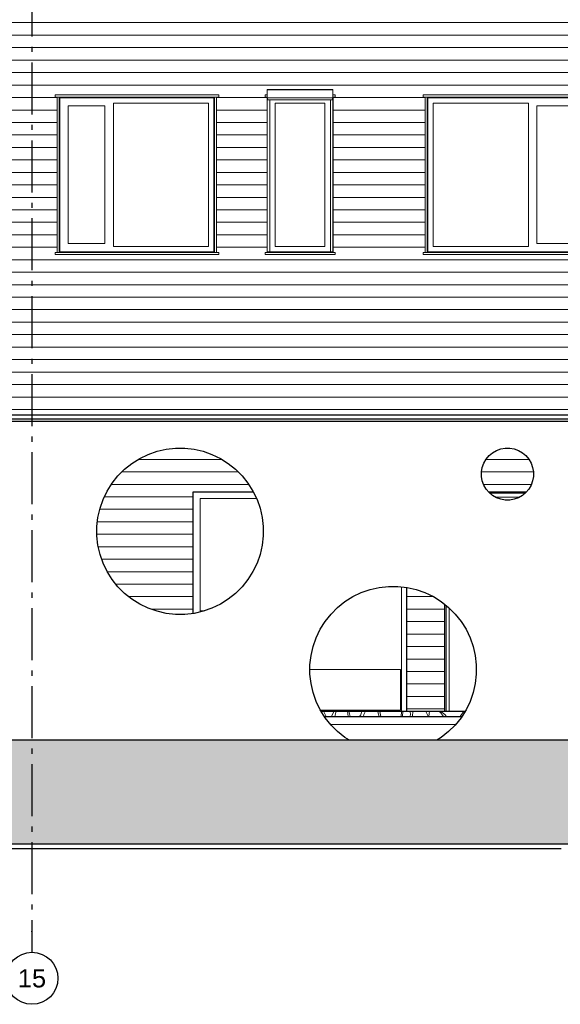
# Model space of a CAD drawing. Header units: millimetres. Extents: x -94445 to -15191, y 1000 to 18261.
# Tile 5 of 108: x -78774 to -73572, y 1000 to 10471. Entities that reach past the tile are written whole.
import ezdxf
from ezdxf.enums import TextEntityAlignment as Align

# ---------------------------------------------------------------- set-up
doc = ezdxf.new("R2010")
doc.units = ezdxf.units.MM
doc.header["$LTSCALE"] = 0.5
doc.header["$MEASUREMENT"] = 0
doc.linetypes.add('Akselinje', pattern=[1500, 1000, -200, 100, -200])
doc.linetypes.add('PLINE', pattern=[0])
for name, color, linetype in [('0(Nye konstruksjoner)', 7, 'Continuous'), ('231- Bærende yttervegger(Nye konstruksjoner)', 7, 'Continuous'), ('232- Ikke-bærende yttervegger(Nye konstruksjoner)', 7, 'Continuous'), ('251- Frittbærende dekker(Nye konstruksjoner)', 7, 'Continuous'), ('252- Gulv på grunn_ bunnplate', 7, 'Continuous'), ('71-- Bearbeidet terreng', 7, 'Continuous'), ('71-- Bearbeidet terreng (Skravur)', 7, 'Continuous'), ('82-- Modullinjer', 7, 'Continuous')]:
    doc.layers.add(name, color=color, linetype=linetype)
for name, color, linetype, lineweight in [('234- Vinduer_ dører_ porter', 7, 'Continuous', 0), ('234- Vinduer_ dører_ porter(Nye konstruksjoner)', 7, 'Continuous', 0), ('235- Utvendig kledning og overflate(Nye konstruksjoner)', 7, 'Continuous', 0), ('244- Vinduer_ dører_ foldevegger(Nye konstruksjoner)', 7, 'Continuous', 0), ('255- Gulvoverflate', 7, 'Continuous', 0)]:
    doc.layers.add(name, color=color, linetype=linetype, lineweight=lineweight)
doc.styles.add('GENERATED_STYLE_1', font='arial.ttf')

# ---------------------------------------------------------------- blocks, each defined once
blk = doc.blocks.new('*X43')
at = {"layer": '255- Gulvoverflate', "linetype": 'PLINE'}
for p, q in [((-75826.1, 3770), (-75851.8, 3820)), ((-75750.6, 3816.4), (-75772.9, 3770)), ((-75749.7, 3820), (-75750.6, 3816.4)), ((-75742.5, 3770), (-75728.2, 3820)), ((-75618.3, 3820), (-75612.2, 3770)), ((-75593.4, 3770), (-75607.9, 3820)), ((-75483.7, 3810.8), (-75492.6, 3785.2)), ((-75483.2, 3820), (-75483.7, 3810.8)), ((-75462.1, 3786.2), (-75448, 3820)), ((-75328.8, 3820), (-75328.2, 3811.8)), ((-75328.2, 3811.8), (-75316.1, 3770)), ((-75309.8, 3817.3), (-75309.6, 3820)), ((-75299.3, 3770), (-75309.8, 3817.3)), ((-75100.4, 3816.7), (-75103.2, 3770)), ((-75102.8, 3820), (-75100.4, 3816.7)), ((-75090.5, 3770), (-75087, 3820)), ((-75019.6, 3820), (-75012.5, 3794.2)), ((-75012.5, 3794.2), (-75018.5, 3770)), ((-74994.1, 3770), (-74990.4, 3820)), ((-74862.1, 3820), (-74862.1, 3810.7)), ((-74862.1, 3810.7), (-74846.3, 3779.2)), ((-74836.3, 3770), (-74832.4, 3818.4)), ((-74832.4, 3818.4), (-74830.7, 3820)), ((-74743.7, 3820), (-74725.3, 3806.8)), ((-74725.3, 3806.8), (-74696.3, 3770)), ((-74724, 3819.5), (-74724.5, 3820)), ((-74681.8, 3786.9), (-74724, 3819.5)), ((-74500.9, 3820), (-74534.9, 3770)), ((-75492.6, 3785.2), (-75503.7, 3770)), ((-75465.1, 3770), (-75462.1, 3786.2)), ((-74846.3, 3779.2), (-74848.1, 3770)), ((-74668.5, 3770), (-74681.8, 3786.9))]:
    blk.add_line(p, q, dxfattribs=at)
blk = doc.blocks.new('*X50')
at = {"layer": '235- Utvendig kledning og overflate(Nye konstruksjoner)', "linetype": 'PLINE'}
for p, q in [((-77633.8, 6241.6), (-76827.9, 6241.6)), ((-76827.9, 6241.6), (-77633.8, 6241.6)), ((-77790.6, 6121.6), (-76671.1, 6121.6)), ((-76671.1, 6121.6), (-77790.6, 6121.6)), ((-77891.9, 6001.6), (-76569.8, 6001.6)), ((-76569.8, 6001.6), (-77891.9, 6001.6)), ((-77959.1, 5881.5), (-77103.3, 5881.5)), ((-77103.3, 5881.5), (-77959.1, 5881.5)), ((-78003.1, 5761.5), (-77103.3, 5761.5)), ((-77103.3, 5761.5), (-78003.1, 5761.5)), ((-78025.6, 5641.5), (-77103.3, 5641.5)), ((-77103.3, 5641.5), (-78025.6, 5641.5)), ((-78030.8, 5521.4), (-77103.3, 5521.4)), ((-77103.3, 5521.4), (-78030.8, 5521.4)), ((-78017.5, 5401.4), (-77103.3, 5401.4)), ((-77103.3, 5401.4), (-78017.5, 5401.4)), ((-77984.4, 5281.4), (-77103.3, 5281.4)), ((-77103.3, 5281.4), (-77984.4, 5281.4)), ((-77931.4, 5161.3), (-77103.3, 5161.3)), ((-77103.3, 5161.3), (-77931.4, 5161.3)), ((-77848.4, 5041.3), (-77103.3, 5041.3)), ((-77103.3, 5041.3), (-77848.4, 5041.3)), ((-77725.5, 4921.3), (-77103.3, 4921.3)), ((-77103.3, 4921.3), (-77725.5, 4921.3)), ((-77513.2, 4801.2), (-77103.3, 4801.2)), ((-77103.3, 4801.2), (-77513.2, 4801.2))]:
    blk.add_line(p, q, dxfattribs=at)
blk = doc.blocks.new('*X51')
at = {"layer": '235- Utvendig kledning og overflate(Nye konstruksjoner)', "linetype": 'PLINE'}
for p, q in [((-75053.3, 4921.3), (-74793.2, 4921.3)), ((-74793.2, 4921.3), (-75053.3, 4921.3)), ((-75053.3, 4801.2), (-74682.8, 4801.2)), ((-74682.8, 4801.2), (-75053.3, 4801.2)), ((-75053.3, 4681.2), (-74682.8, 4681.2)), ((-74682.8, 4681.2), (-75053.3, 4681.2)), ((-75053.3, 4561.2), (-74682.8, 4561.2)), ((-74682.8, 4561.2), (-75053.3, 4561.2)), ((-75053.3, 4441.2), (-74682.8, 4441.2)), ((-74682.8, 4441.2), (-75053.3, 4441.2)), ((-75053.3, 4321.1), (-74682.8, 4321.1)), ((-74682.8, 4321.1), (-75053.3, 4321.1)), ((-75053.3, 4201.1), (-74682.8, 4201.1)), ((-74682.8, 4201.1), (-75053.3, 4201.1)), ((-75053.3, 4081.1), (-74682.8, 4081.1)), ((-74682.8, 4081.1), (-75053.3, 4081.1)), ((-75053.3, 3961), (-74682.8, 3961)), ((-74682.8, 3961), (-75053.3, 3961)), ((-75053.3, 3841), (-74682.8, 3841)), ((-74682.8, 3841), (-75053.3, 3841))]:
    blk.add_line(p, q, dxfattribs=at)
blk = doc.blocks.new('*X52')
at = {"layer": '235- Utvendig kledning og overflate(Nye konstruksjoner)', "linetype": 'PLINE'}
for p, q in [((-74287.8, 6241.6), (-73873.9, 6241.6)), ((-73873.9, 6241.6), (-74287.8, 6241.6)), ((-74330.8, 6121.6), (-73830.8, 6121.6)), ((-73830.8, 6121.6), (-74330.8, 6121.6)), ((-74311.1, 6001.6), (-73850.6, 6001.6)), ((-73850.6, 6001.6), (-74311.1, 6001.6))]:
    blk.add_line(p, q, dxfattribs=at)
blk = doc.blocks.new('*X58')
at = {"layer": '235- Utvendig kledning og overflate(Nye konstruksjoner)', "linetype": 'PLINE'}
for p, q in [((-83997.3, 11643), (-84916.8, 11643)), ((-84916.8, 11643), (-84000, 11643)), ((-84000, 11643), (-80000, 11643)), ((-79997.3, 11643), (-83997.3, 11643)), ((-80000, 11643), (-76000, 11643)), ((-75997.3, 11643), (-79997.3, 11643)), ((-76000, 11643), (-72394.8, 11643)), ((-72394.8, 11643), (-75997.3, 11643)), ((-83997.3, 11523), (-84916.8, 11523)), ((-84916.8, 11523), (-84000, 11523)), ((-84000, 11523), (-80000, 11523)), ((-79997.3, 11523), (-83997.3, 11523)), ((-80000, 11523), (-76000, 11523)), ((-75997.3, 11523), (-79997.3, 11523)), ((-76000, 11523), (-72394.8, 11523)), ((-72394.8, 11523), (-75997.3, 11523)), ((-83997.3, 11403), (-84916.8, 11403)), ((-84916.8, 11403), (-84000, 11403)), ((-84000, 11403), (-80000, 11403)), ((-79997.3, 11403), (-83997.3, 11403)), ((-80000, 11403), (-76000, 11403)), ((-75997.3, 11403), (-79997.3, 11403)), ((-76000, 11403), (-72394.8, 11403)), ((-72394.8, 11403), (-75997.3, 11403)), ((-83997.3, 11282.9), (-84916.8, 11282.9)), ((-84916.8, 11282.9), (-84000, 11282.9)), ((-84000, 11282.9), (-80000, 11282.9)), ((-79997.3, 11282.9), (-83997.3, 11282.9)), ((-80000, 11282.9), (-76000, 11282.9)), ((-75997.3, 11282.9), (-79997.3, 11282.9)), ((-76000, 11282.9), (-72394.8, 11282.9)), ((-72394.8, 11282.9), (-75997.3, 11282.9)), ((-83997.3, 11162.9), (-84916.8, 11162.9)), ((-84916.8, 11162.9), (-84000, 11162.9)), ((-84000, 11162.9), (-80000, 11162.9)), ((-79997.3, 11162.9), (-83997.3, 11162.9)), ((-80000, 11162.9), (-76000, 11162.9)), ((-75997.3, 11162.9), (-79997.3, 11162.9)), ((-76000, 11162.9), (-72394.8, 11162.9)), ((-72394.8, 11162.9), (-75997.3, 11162.9)), ((-83997.3, 11042.9), (-84916.8, 11042.9)), ((-84916.8, 11042.9), (-84000, 11042.9)), ((-84000, 11042.9), (-80000, 11042.9)), ((-79997.3, 11042.9), (-83997.3, 11042.9)), ((-80000, 11042.9), (-76000, 11042.9)), ((-75997.3, 11042.9), (-79997.3, 11042.9)), ((-76000, 11042.9), (-72394.8, 11042.9)), ((-72394.8, 11042.9), (-75997.3, 11042.9)), ((-83997.3, 10922.8), (-84916.8, 10922.8)), ((-84916.8, 10922.8), (-84000, 10922.8)), ((-84000, 10922.8), (-80000, 10922.8)), ((-79997.3, 10922.8), (-83997.3, 10922.8)), ((-80000, 10922.8), (-76000, 10922.8)), ((-75997.3, 10922.8), (-79997.3, 10922.8)), ((-76000, 10922.8), (-72394.8, 10922.8)), ((-72394.8, 10922.8), (-75997.3, 10922.8)), ((-83997.3, 10802.8), (-84916.8, 10802.8)), ((-84916.8, 10802.8), (-84000, 10802.8)), ((-84000, 10802.8), (-80000, 10802.8)), ((-79997.3, 10802.8), (-83997.3, 10802.8)), ((-80000, 10802.8), (-76000, 10802.8)), ((-75997.3, 10802.8), (-79997.3, 10802.8)), ((-76000, 10802.8), (-72394.8, 10802.8)), ((-72394.8, 10802.8), (-75997.3, 10802.8)), ((-83997.3, 10682.8), (-84916.8, 10682.8)), ((-84916.8, 10682.8), (-84000, 10682.8)), ((-84000, 10682.8), (-80000, 10682.8)), ((-79997.3, 10682.8), (-83997.3, 10682.8)), ((-80000, 10682.8), (-76000, 10682.8)), ((-75997.3, 10682.8), (-79997.3, 10682.8)), ((-76000, 10682.8), (-72394.8, 10682.8)), ((-72394.8, 10682.8), (-75997.3, 10682.8)), ((-83997.3, 10562.7), (-84916.8, 10562.7)), ((-84916.8, 10562.7), (-84000, 10562.7)), ((-84000, 10562.7), (-80000, 10562.7)), ((-79997.3, 10562.7), (-83997.3, 10562.7)), ((-80000, 10562.7), (-76000, 10562.7)), ((-75997.3, 10562.7), (-79997.3, 10562.7)), ((-76000, 10562.7), (-72394.8, 10562.7)), ((-72394.8, 10562.7), (-75997.3, 10562.7)), ((-83997.3, 10442.7), (-84916.8, 10442.7)), ((-84916.8, 10442.7), (-84000, 10442.7)), ((-84000, 10442.7), (-80000, 10442.7)), ((-79997.3, 10442.7), (-83997.3, 10442.7)), ((-80000, 10442.7), (-76000, 10442.7)), ((-75997.3, 10442.7), (-79997.3, 10442.7)), ((-76000, 10442.7), (-72394.8, 10442.7)), ((-72394.8, 10442.7), (-75997.3, 10442.7)), ((-83997.3, 10322.7), (-84916.8, 10322.7)), ((-84916.8, 10322.7), (-84000, 10322.7)), ((-84000, 10322.7), (-80000, 10322.7)), ((-79997.3, 10322.7), (-83997.3, 10322.7)), ((-80000, 10322.7), (-76000, 10322.7)), ((-75997.3, 10322.7), (-79997.3, 10322.7)), ((-76000, 10322.7), (-72394.8, 10322.7)), ((-72394.8, 10322.7), (-75997.3, 10322.7)), ((-83997.3, 10202.6), (-84916.8, 10202.6)), ((-84916.8, 10202.6), (-84000, 10202.6)), ((-84000, 10202.6), (-80000, 10202.6)), ((-79997.3, 10202.6), (-83997.3, 10202.6)), ((-80000, 10202.6), (-76000, 10202.6)), ((-75997.3, 10202.6), (-79997.3, 10202.6)), ((-76000, 10202.6), (-72394.8, 10202.6)), ((-72394.8, 10202.6), (-75997.3, 10202.6)), ((-83997.3, 10082.6), (-84916.8, 10082.6)), ((-84916.8, 10082.6), (-84000, 10082.6)), ((-84000, 10082.6), (-80000, 10082.6)), ((-79997.3, 10082.6), (-83997.3, 10082.6)), ((-80000, 10082.6), (-76000, 10082.6)), ((-75997.3, 10082.6), (-79997.3, 10082.6)), ((-76000, 10082.6), (-72394.8, 10082.6)), ((-72394.8, 10082.6), (-75997.3, 10082.6)), ((-83997.3, 9962.6), (-84916.8, 9962.6)), ((-84916.8, 9962.6), (-84000, 9962.6)), ((-84000, 9962.6), (-80000, 9962.6)), ((-79997.3, 9962.6), (-83997.3, 9962.6)), ((-80000, 9962.6), (-76000, 9962.6)), ((-75997.3, 9962.6), (-79997.3, 9962.6)), ((-76000, 9962.6), (-72394.8, 9962.6)), ((-72394.8, 9962.6), (-75997.3, 9962.6)), ((-83997.3, 9842.5), (-84916.8, 9842.5)), ((-84916.8, 9842.5), (-84000, 9842.5)), ((-84000, 9842.5), (-80000, 9842.5)), ((-79997.3, 9842.5), (-83997.3, 9842.5)), ((-80000, 9842.5), (-76000, 9842.5)), ((-75997.3, 9842.5), (-79997.3, 9842.5)), ((-76000, 9842.5), (-72394.8, 9842.5)), ((-72394.8, 9842.5), (-75997.3, 9842.5)), ((-83997.3, 9722.5), (-84916.8, 9722.5)), ((-84916.8, 9722.5), (-84000, 9722.5)), ((-84000, 9722.5), (-83972.8, 9722.5)), ((-83972.8, 9722.5), (-83997.3, 9722.5)), ((-81552.8, 9722.5), (-82438.8, 9722.5)), ((-82438.8, 9722.5), (-81552.8, 9722.5)), ((-80432.8, 9722.5), (-80918.8, 9722.5)), ((-80918.8, 9722.5), (-80432.8, 9722.5)), ((-78412.8, 9722.5), (-78898.8, 9722.5)), ((-78898.8, 9722.5), (-78412.8, 9722.5)), ((-76392.8, 9722.5), (-76878.8, 9722.5)), ((-76878.8, 9722.5), (-76392.8, 9722.5)), ((-74872.8, 9722.5), (-75758.8, 9722.5)), ((-75758.8, 9722.5), (-74872.8, 9722.5)), ((-72394.8, 9722.5), (-73338.8, 9722.5)), ((-73338.8, 9722.5), (-72394.8, 9722.5)), ((-83997.3, 9602.5), (-84916.8, 9602.5)), ((-84916.8, 9602.5), (-84000, 9602.5)), ((-84000, 9602.5), (-83972.8, 9602.5)), ((-83972.8, 9602.5), (-83997.3, 9602.5)), ((-81552.8, 9602.5), (-82438.8, 9602.5)), ((-82438.8, 9602.5), (-81552.8, 9602.5)), ((-80432.8, 9602.5), (-80918.8, 9602.5)), ((-80918.8, 9602.5), (-80432.8, 9602.5)), ((-78412.8, 9602.5), (-78898.8, 9602.5)), ((-78898.8, 9602.5), (-78412.8, 9602.5)), ((-76392.8, 9602.5), (-76878.8, 9602.5)), ((-76878.8, 9602.5), (-76392.8, 9602.5)), ((-74872.8, 9602.5), (-75758.8, 9602.5)), ((-75758.8, 9602.5), (-74872.8, 9602.5)), ((-72394.8, 9602.5), (-73338.8, 9602.5)), ((-73338.8, 9602.5), (-72394.8, 9602.5)), ((-83997.3, 9482.5), (-84916.8, 9482.5)), ((-84916.8, 9482.5), (-84000, 9482.5)), ((-84000, 9482.5), (-83972.8, 9482.5)), ((-83972.8, 9482.5), (-83997.3, 9482.5)), ((-81552.8, 9482.5), (-82438.8, 9482.5)), ((-82438.8, 9482.5), (-81552.8, 9482.5)), ((-80432.8, 9482.5), (-80918.8, 9482.5)), ((-80918.8, 9482.5), (-80432.8, 9482.5)), ((-78412.8, 9482.5), (-78898.8, 9482.5)), ((-78898.8, 9482.5), (-78412.8, 9482.5)), ((-76392.8, 9482.5), (-76878.8, 9482.5)), ((-76878.8, 9482.5), (-76392.8, 9482.5)), ((-74872.8, 9482.5), (-75758.8, 9482.5)), ((-75758.8, 9482.5), (-74872.8, 9482.5)), ((-72394.8, 9482.5), (-73338.8, 9482.5)), ((-73338.8, 9482.5), (-72394.8, 9482.5)), ((-83997.3, 9362.4), (-84916.8, 9362.4)), ((-84916.8, 9362.4), (-84000, 9362.4)), ((-84000, 9362.4), (-83972.8, 9362.4)), ((-83972.8, 9362.4), (-83997.3, 9362.4)), ((-81552.8, 9362.4), (-82438.8, 9362.4)), ((-82438.8, 9362.4), (-81552.8, 9362.4)), ((-80432.8, 9362.4), (-80918.8, 9362.4)), ((-80918.8, 9362.4), (-80432.8, 9362.4)), ((-78412.8, 9362.4), (-78898.8, 9362.4)), ((-78898.8, 9362.4), (-78412.8, 9362.4)), ((-76392.8, 9362.4), (-76878.8, 9362.4)), ((-76878.8, 9362.4), (-76392.8, 9362.4)), ((-74872.8, 9362.4), (-75758.8, 9362.4)), ((-75758.8, 9362.4), (-74872.8, 9362.4)), ((-72394.8, 9362.4), (-73338.8, 9362.4)), ((-73338.8, 9362.4), (-72394.8, 9362.4)), ((-83997.3, 9242.4), (-84916.8, 9242.4)), ((-84916.8, 9242.4), (-84000, 9242.4)), ((-84000, 9242.4), (-83972.8, 9242.4)), ((-83972.8, 9242.4), (-83997.3, 9242.4)), ((-81552.8, 9242.4), (-82438.8, 9242.4)), ((-82438.8, 9242.4), (-81552.8, 9242.4)), ((-80432.8, 9242.4), (-80918.8, 9242.4)), ((-80918.8, 9242.4), (-80432.8, 9242.4)), ((-78412.8, 9242.4), (-78898.8, 9242.4)), ((-78898.8, 9242.4), (-78412.8, 9242.4)), ((-76392.8, 9242.4), (-76878.8, 9242.4)), ((-76878.8, 9242.4), (-76392.8, 9242.4)), ((-74872.8, 9242.4), (-75758.8, 9242.4)), ((-75758.8, 9242.4), (-74872.8, 9242.4)), ((-72394.8, 9242.4), (-73338.8, 9242.4)), ((-73338.8, 9242.4), (-72394.8, 9242.4)), ((-83997.3, 9122.4), (-84916.8, 9122.4)), ((-84916.8, 9122.4), (-84000, 9122.4)), ((-84000, 9122.4), (-83972.8, 9122.4)), ((-83972.8, 9122.4), (-83997.3, 9122.4)), ((-81552.8, 9122.4), (-82438.8, 9122.4)), ((-82438.8, 9122.4), (-81552.8, 9122.4)), ((-80432.8, 9122.4), (-80918.8, 9122.4)), ((-80918.8, 9122.4), (-80432.8, 9122.4)), ((-78412.8, 9122.4), (-78898.8, 9122.4)), ((-78898.8, 9122.4), (-78412.8, 9122.4)), ((-76392.8, 9122.4), (-76878.8, 9122.4)), ((-76878.8, 9122.4), (-76392.8, 9122.4)), ((-74872.8, 9122.4), (-75758.8, 9122.4)), ((-75758.8, 9122.4), (-74872.8, 9122.4)), ((-72394.8, 9122.4), (-73338.8, 9122.4)), ((-73338.8, 9122.4), (-72394.8, 9122.4)), ((-83997.3, 9002.3), (-84916.8, 9002.3)), ((-84916.8, 9002.3), (-84000, 9002.3)), ((-84000, 9002.3), (-83972.8, 9002.3)), ((-83972.8, 9002.3), (-83997.3, 9002.3)), ((-81552.8, 9002.3), (-82438.8, 9002.3)), ((-82438.8, 9002.3), (-81552.8, 9002.3)), ((-80432.8, 9002.3), (-80918.8, 9002.3)), ((-80918.8, 9002.3), (-80432.8, 9002.3)), ((-78412.8, 9002.3), (-78898.8, 9002.3)), ((-78898.8, 9002.3), (-78412.8, 9002.3)), ((-76392.8, 9002.3), (-76878.8, 9002.3)), ((-76878.8, 9002.3), (-76392.8, 9002.3)), ((-74872.8, 9002.3), (-75758.8, 9002.3)), ((-75758.8, 9002.3), (-74872.8, 9002.3)), ((-72394.8, 9002.3), (-73338.8, 9002.3)), ((-73338.8, 9002.3), (-72394.8, 9002.3)), ((-83997.3, 8882.3), (-84916.8, 8882.3)), ((-84916.8, 8882.3), (-84000, 8882.3)), ((-84000, 8882.3), (-83972.8, 8882.3)), ((-83972.8, 8882.3), (-83997.3, 8882.3)), ((-81552.8, 8882.3), (-82438.8, 8882.3)), ((-82438.8, 8882.3), (-81552.8, 8882.3)), ((-80432.8, 8882.3), (-80918.8, 8882.3)), ((-80918.8, 8882.3), (-80432.8, 8882.3)), ((-78412.8, 8882.3), (-78898.8, 8882.3)), ((-78898.8, 8882.3), (-78412.8, 8882.3)), ((-76392.8, 8882.3), (-76878.8, 8882.3)), ((-76878.8, 8882.3), (-76392.8, 8882.3)), ((-74872.8, 8882.3), (-75758.8, 8882.3)), ((-75758.8, 8882.3), (-74872.8, 8882.3)), ((-72394.8, 8882.3), (-73338.8, 8882.3)), ((-73338.8, 8882.3), (-72394.8, 8882.3)), ((-83997.3, 8762.3), (-84916.8, 8762.3)), ((-84916.8, 8762.3), (-84000, 8762.3)), ((-84000, 8762.3), (-83972.8, 8762.3)), ((-83972.8, 8762.3), (-83997.3, 8762.3)), ((-81552.8, 8762.3), (-82438.8, 8762.3)), ((-82438.8, 8762.3), (-81552.8, 8762.3)), ((-80432.8, 8762.3), (-80918.8, 8762.3)), ((-80918.8, 8762.3), (-80432.8, 8762.3)), ((-78412.8, 8762.3), (-78898.8, 8762.3)), ((-78898.8, 8762.3), (-78412.8, 8762.3)), ((-76392.8, 8762.3), (-76878.8, 8762.3)), ((-76878.8, 8762.3), (-76392.8, 8762.3)), ((-74872.8, 8762.3), (-75758.8, 8762.3)), ((-75758.8, 8762.3), (-74872.8, 8762.3)), ((-72394.8, 8762.3), (-73338.8, 8762.3)), ((-73338.8, 8762.3), (-72394.8, 8762.3)), ((-83997.3, 8642.2), (-84916.8, 8642.2)), ((-84916.8, 8642.2), (-84000, 8642.2)), ((-84000, 8642.2), (-83972.8, 8642.2)), ((-83972.8, 8642.2), (-83997.3, 8642.2)), ((-81552.8, 8642.2), (-82438.8, 8642.2)), ((-82438.8, 8642.2), (-81552.8, 8642.2)), ((-80432.8, 8642.2), (-80918.8, 8642.2)), ((-80918.8, 8642.2), (-80432.8, 8642.2)), ((-78412.8, 8642.2), (-78898.8, 8642.2)), ((-78898.8, 8642.2), (-78412.8, 8642.2)), ((-76392.8, 8642.2), (-76878.8, 8642.2)), ((-76878.8, 8642.2), (-76392.8, 8642.2)), ((-74872.8, 8642.2), (-75758.8, 8642.2)), ((-75758.8, 8642.2), (-74872.8, 8642.2)), ((-72394.8, 8642.2), (-73338.8, 8642.2)), ((-73338.8, 8642.2), (-72394.8, 8642.2)), ((-83997.3, 8522.2), (-84916.8, 8522.2)), ((-84916.8, 8522.2), (-84000, 8522.2)), ((-84000, 8522.2), (-83972.8, 8522.2)), ((-83972.8, 8522.2), (-83997.3, 8522.2)), ((-81552.8, 8522.2), (-82438.8, 8522.2)), ((-82438.8, 8522.2), (-81552.8, 8522.2)), ((-80432.8, 8522.2), (-80918.8, 8522.2)), ((-80918.8, 8522.2), (-80432.8, 8522.2)), ((-78412.8, 8522.2), (-78898.8, 8522.2)), ((-78898.8, 8522.2), (-78412.8, 8522.2)), ((-76392.8, 8522.2), (-76878.8, 8522.2)), ((-76878.8, 8522.2), (-76392.8, 8522.2)), ((-74872.8, 8522.2), (-75758.8, 8522.2)), ((-75758.8, 8522.2), (-74872.8, 8522.2)), ((-72394.8, 8522.2), (-73338.8, 8522.2)), ((-73338.8, 8522.2), (-72394.8, 8522.2)), ((-83997.3, 8402.2), (-84916.8, 8402.2)), ((-84916.8, 8402.2), (-84000, 8402.2)), ((-84000, 8402.2), (-83972.8, 8402.2)), ((-83972.8, 8402.2), (-83997.3, 8402.2)), ((-81552.8, 8402.2), (-82438.8, 8402.2)), ((-82438.8, 8402.2), (-81552.8, 8402.2)), ((-80432.8, 8402.2), (-80918.8, 8402.2)), ((-80918.8, 8402.2), (-80432.8, 8402.2)), ((-78412.8, 8402.2), (-78898.8, 8402.2)), ((-78898.8, 8402.2), (-78412.8, 8402.2)), ((-76392.8, 8402.2), (-76878.8, 8402.2)), ((-76878.8, 8402.2), (-76392.8, 8402.2)), ((-74872.8, 8402.2), (-75758.8, 8402.2)), ((-75758.8, 8402.2), (-74872.8, 8402.2)), ((-72394.8, 8402.2), (-73338.8, 8402.2)), ((-73338.8, 8402.2), (-72394.8, 8402.2)), ((-83997.3, 8282.1), (-84916.8, 8282.1)), ((-84916.8, 8282.1), (-84000, 8282.1)), ((-84000, 8282.1), (-83972.8, 8282.1)), ((-83972.8, 8282.1), (-83997.3, 8282.1)), ((-81552.8, 8282.1), (-82438.8, 8282.1)), ((-82438.8, 8282.1), (-81552.8, 8282.1)), ((-80432.8, 8282.1), (-80918.8, 8282.1)), ((-80918.8, 8282.1), (-80432.8, 8282.1)), ((-78412.8, 8282.1), (-78898.8, 8282.1)), ((-78898.8, 8282.1), (-78412.8, 8282.1)), ((-76392.8, 8282.1), (-76878.8, 8282.1)), ((-76878.8, 8282.1), (-76392.8, 8282.1)), ((-74872.8, 8282.1), (-75758.8, 8282.1)), ((-75758.8, 8282.1), (-74872.8, 8282.1)), ((-72394.8, 8282.1), (-73338.8, 8282.1)), ((-73338.8, 8282.1), (-72394.8, 8282.1)), ((-83997.3, 8162.1), (-84916.8, 8162.1)), ((-84916.8, 8162.1), (-84000, 8162.1)), ((-84000, 8162.1), (-80000, 8162.1)), ((-79997.3, 8162.1), (-83997.3, 8162.1)), ((-80000, 8162.1), (-76000, 8162.1)), ((-75997.3, 8162.1), (-79997.3, 8162.1)), ((-76000, 8162.1), (-72394.8, 8162.1)), ((-72394.8, 8162.1), (-75997.3, 8162.1)), ((-83997.3, 8042.1), (-84916.8, 8042.1)), ((-84916.8, 8042.1), (-84000, 8042.1)), ((-84000, 8042.1), (-80000, 8042.1)), ((-79997.3, 8042.1), (-83997.3, 8042.1)), ((-80000, 8042.1), (-76000, 8042.1)), ((-75997.3, 8042.1), (-79997.3, 8042.1)), ((-76000, 8042.1), (-72394.8, 8042.1)), ((-72394.8, 8042.1), (-75997.3, 8042.1)), ((-83997.3, 7922.1), (-84916.8, 7922.1)), ((-84916.8, 7922.1), (-84000, 7922.1)), ((-84000, 7922.1), (-80000, 7922.1)), ((-79997.3, 7922.1), (-83997.3, 7922.1)), ((-80000, 7922.1), (-76000, 7922.1)), ((-75997.3, 7922.1), (-79997.3, 7922.1)), ((-76000, 7922.1), (-72394.8, 7922.1)), ((-72394.8, 7922.1), (-75997.3, 7922.1)), ((-83997.3, 7802), (-84916.8, 7802)), ((-84916.8, 7802), (-84000, 7802)), ((-84000, 7802), (-80000, 7802)), ((-79997.3, 7802), (-83997.3, 7802)), ((-80000, 7802), (-76000, 7802)), ((-75997.3, 7802), (-79997.3, 7802)), ((-76000, 7802), (-72394.8, 7802)), ((-72394.8, 7802), (-75997.3, 7802)), ((-83997.3, 7682), (-84916.8, 7682)), ((-84916.8, 7682), (-84000, 7682)), ((-84000, 7682), (-80000, 7682)), ((-79997.3, 7682), (-83997.3, 7682)), ((-80000, 7682), (-76000, 7682)), ((-75997.3, 7682), (-79997.3, 7682)), ((-76000, 7682), (-72394.8, 7682)), ((-72394.8, 7682), (-75997.3, 7682)), ((-83997.3, 7562), (-84916.8, 7562)), ((-84916.8, 7562), (-84000, 7562)), ((-84000, 7562), (-80000, 7562)), ((-79997.3, 7562), (-83997.3, 7562)), ((-80000, 7562), (-76000, 7562)), ((-75997.3, 7562), (-79997.3, 7562)), ((-76000, 7562), (-72394.8, 7562)), ((-72394.8, 7562), (-75997.3, 7562)), ((-83997.3, 7441.9), (-84916.8, 7441.9)), ((-84916.8, 7441.9), (-84000, 7441.9)), ((-84000, 7441.9), (-80000, 7441.9)), ((-79997.3, 7441.9), (-83997.3, 7441.9)), ((-80000, 7441.9), (-76000, 7441.9)), ((-75997.3, 7441.9), (-79997.3, 7441.9)), ((-76000, 7441.9), (-72394.8, 7441.9)), ((-72394.8, 7441.9), (-75997.3, 7441.9)), ((-83997.3, 7321.9), (-84916.8, 7321.9)), ((-84916.8, 7321.9), (-84000, 7321.9)), ((-84000, 7321.9), (-80000, 7321.9)), ((-79997.3, 7321.9), (-83997.3, 7321.9)), ((-80000, 7321.9), (-76000, 7321.9)), ((-75997.3, 7321.9), (-79997.3, 7321.9)), ((-76000, 7321.9), (-72394.8, 7321.9)), ((-72394.8, 7321.9), (-75997.3, 7321.9)), ((-83997.3, 7201.9), (-84916.8, 7201.9)), ((-84916.8, 7201.9), (-84000, 7201.9)), ((-84000, 7201.9), (-80000, 7201.9)), ((-79997.3, 7201.9), (-83997.3, 7201.9)), ((-80000, 7201.9), (-76000, 7201.9)), ((-75997.3, 7201.9), (-79997.3, 7201.9)), ((-76000, 7201.9), (-72394.8, 7201.9)), ((-72394.8, 7201.9), (-75997.3, 7201.9))]:
    blk.add_line(p, q, dxfattribs=at)
blk = doc.blocks.new('*X59')
at = {"layer": '235- Utvendig kledning og overflate(Nye konstruksjoner)', "linetype": 'PLINE'}
for p, q in [((-83997.3, 7081.8), (-84894.8, 7081.8)), ((-84894.8, 7081.8), (-84000, 7081.8)), ((-84000, 7081.8), (-80000, 7081.8)), ((-79997.3, 7081.8), (-83997.3, 7081.8)), ((-80000, 7081.8), (-76000, 7081.8)), ((-75997.3, 7081.8), (-79997.3, 7081.8)), ((-76000, 7081.8), (-72416.8, 7081.8)), ((-72416.8, 7081.8), (-75997.3, 7081.8)), ((-83997.3, 6961.8), (-84894.8, 6961.8)), ((-84894.8, 6961.8), (-84000, 6961.8)), ((-84000, 6961.8), (-80000, 6961.8)), ((-79997.3, 6961.8), (-83997.3, 6961.8)), ((-80000, 6961.8), (-76000, 6961.8)), ((-75997.3, 6961.8), (-79997.3, 6961.8)), ((-76000, 6961.8), (-72416.8, 6961.8)), ((-72416.8, 6961.8), (-75997.3, 6961.8)), ((-83997.3, 6841.8), (-84894.8, 6841.8)), ((-84894.8, 6841.8), (-84000, 6841.8)), ((-84000, 6841.8), (-80000, 6841.8)), ((-79997.3, 6841.8), (-83997.3, 6841.8)), ((-80000, 6841.8), (-76000, 6841.8)), ((-75997.3, 6841.8), (-79997.3, 6841.8)), ((-76000, 6841.8), (-72416.8, 6841.8)), ((-72416.8, 6841.8), (-75997.3, 6841.8)), ((-83997.3, 6721.7), (-84894.8, 6721.7)), ((-84894.8, 6721.7), (-84000, 6721.7)), ((-84000, 6721.7), (-80000, 6721.7)), ((-79997.3, 6721.7), (-83997.3, 6721.7)), ((-80000, 6721.7), (-76000, 6721.7)), ((-75997.3, 6721.7), (-79997.3, 6721.7)), ((-76000, 6721.7), (-72416.8, 6721.7)), ((-72416.8, 6721.7), (-75997.3, 6721.7))]:
    blk.add_line(p, q, dxfattribs=at)
blk = doc.blocks.new('Standard grid marker[7]', base_point=(-78655.8, 17760.5))
at = {"layer": '82-- Modullinjer', "linetype": 'Akselinje'}
for p, q in [((-78655.8, 17560.5), (-78655.8, 1700)), ((-78655.8, 1700), (-78655.8, 1500))]:
    blk.add_line(p, q, dxfattribs=at)
at = {"layer": '82-- Modullinjer', "linetype": 'PLINE'}
blk.add_circle((-78655.8, 1250), 250, dxfattribs=at)
at = {"layer": '82-- Modullinjer', "linetype": 'Akselinje'}
blk.add_point((-78655.8, 1700), dxfattribs=at)
blk.add_point((-78655.8, 1700), dxfattribs=at)
at = {"layer": '82-- Modullinjer', "style": 'GENERATED_STYLE_1'}
for tag, p in [('AC_MarkerText_1_0', (-78655.8, 18098)), ('AC_MarkerText_1_1', (-78655.8, 1337.5))]:
    blk.add_attdef(tag, text='', height=175, rotation=360, dxfattribs=at).set_placement(p, align=Align.TOP_CENTER)

msp = doc.modelspace()

# ---------------------------------------------------------------- hatches: boundary and pattern name
at = {"layer": '71-- Bearbeidet terreng (Skravur)', "linetype": 'Continuous'}
msp.add_hatch(color=256, dxfattribs=at).paths.add_polyline_path([(-15191, 3539.9), (-94445.4, 3539.9), (-94445.4, 2539.9), (-15191, 2539.9)])

# ---------------------------------------------------------------- linework, layer by layer
at = {"layer": '0(Nye konstruksjoner)', "linetype": 'PLINE'}
for p, q in [((-77365.1, 6339.9), (-77275.8, 6350)), ((-77275.8, 6350), (-77230.8, 6350)), ((-77230.8, 6350), (-77185.9, 6350)), ((-77185.9, 6350), (-77096.6, 6339.9)), ((-74145.8, 6342.4), (-74102.7, 6350)), ((-74102.7, 6350), (-74080.8, 6350)), ((-74080.8, 6350), (-74059, 6350)), ((-74059, 6350), (-74015.9, 6342.4)), ((-77694.5, 6203.5), (-77618.4, 6251.3)), ((-77618.4, 6251.3), (-77537.5, 6290.3)), ((-77537.5, 6290.3), (-77452.7, 6319.9)), ((-77452.7, 6319.9), (-77365.1, 6339.9)), ((-77096.6, 6339.9), (-77009, 6319.9)), ((-77009, 6319.9), (-76924.2, 6290.3)), ((-76924.2, 6290.3), (-76843.3, 6251.3)), ((-76843.3, 6251.3), (-76767.2, 6203.5)), ((-74286.4, 6243.9), (-74258.3, 6277.5)), ((-74258.3, 6277.5), (-74224.8, 6305.6)), ((-74224.8, 6305.6), (-74186.9, 6327.4)), ((-74186.9, 6327.4), (-74145.8, 6342.4)), ((-74015.9, 6342.4), (-73974.8, 6327.4)), ((-73974.8, 6327.4), (-73936.9, 6305.6)), ((-73936.9, 6305.6), (-73903.4, 6277.5)), ((-73903.4, 6277.5), (-73875.3, 6243.9)), ((-77764.8, 6147.5), (-77694.5, 6203.5)), ((-76767.2, 6203.5), (-76696.9, 6147.5)), ((-74330.8, 6121.9), (-74323.2, 6165)), ((-74323.2, 6165), (-74308.3, 6206.1)), ((-74308.3, 6206.1), (-74286.4, 6243.9)), ((-73875.3, 6243.9), (-73853.4, 6206.1)), ((-73853.4, 6206.1), (-73838.4, 6165)), ((-73838.4, 6165), (-73830.8, 6121.9)), ((-77884.3, 6013.7), (-77828.3, 6083.9)), ((-77828.3, 6083.9), (-77764.8, 6147.5)), ((-76696.9, 6147.5), (-76633.4, 6083.9)), ((-76633.4, 6083.9), (-76577.4, 6013.7)), ((-74330.8, 6100), (-74330.8, 6121.9)), ((-74330.8, 6078.1), (-74330.8, 6100)), ((-74323.2, 6035), (-74330.8, 6078.1)), ((-73830.8, 6078.1), (-73838.4, 6035)), ((-73830.8, 6121.9), (-73830.8, 6100)), ((-73830.8, 6100), (-73830.8, 6078.1)), ((-77932.1, 5937.6), (-77884.3, 6013.7)), ((-76577.4, 6013.7), (-76529.6, 5937.6)), ((-74308.3, 5993.9), (-74323.2, 6035)), ((-74286.4, 5956.1), (-74308.3, 5993.9)), ((-73853.4, 5993.9), (-73875.3, 5956.1)), ((-73838.4, 6035), (-73853.4, 5993.9)), ((-77971.1, 5856.6), (-77932.1, 5937.6)), ((-77103.3, 5930), (-76525.9, 5930)), ((-77103.3, 4759.3), (-77103.3, 5930)), ((-76529.6, 5937.6), (-76490.6, 5856.6)), ((-74258.3, 5922.5), (-74286.4, 5956.1)), ((-74264.5, 5930), (-73897.1, 5930)), ((-74224.8, 5894.4), (-74258.3, 5922.5)), ((-74186.9, 5872.6), (-74224.8, 5894.4)), ((-74145.8, 5857.6), (-74186.9, 5872.6)), ((-73974.8, 5872.6), (-74015.9, 5857.6)), ((-73936.9, 5894.4), (-73974.8, 5872.6)), ((-73903.4, 5922.5), (-73936.9, 5894.4)), ((-73875.3, 5956.1), (-73903.4, 5922.5)), ((-78000.8, 5771.8), (-77971.1, 5856.6)), ((-76490.6, 5856.6), (-76460.9, 5771.8)), ((-74102.7, 5850), (-74145.8, 5857.6)), ((-74080.8, 5850), (-74102.7, 5850)), ((-74059, 5850), (-74080.8, 5850)), ((-74015.9, 5857.6), (-74059, 5850)), ((-78030.8, 5594.9), (-78020.8, 5684.2)), ((-78020.8, 5684.2), (-78000.8, 5771.8)), ((-76460.9, 5771.8), (-76440.9, 5684.2)), ((-76440.9, 5684.2), (-76430.8, 5594.9)), ((-78030.8, 5550), (-78030.8, 5594.9)), ((-76430.8, 5594.9), (-76430.8, 5550)), ((-78030.8, 5505.1), (-78030.8, 5550)), ((-78020.8, 5415.8), (-78030.8, 5505.1)), ((-76430.8, 5505.1), (-76440.9, 5415.8)), ((-76430.8, 5550), (-76430.8, 5505.1)), ((-78000.8, 5328.2), (-78020.8, 5415.8)), ((-76440.9, 5415.8), (-76460.9, 5328.2)), ((-77971.1, 5243.4), (-78000.8, 5328.2)), ((-76460.9, 5328.2), (-76490.6, 5243.4)), ((-77932.1, 5162.4), (-77971.1, 5243.4)), ((-76490.6, 5243.4), (-76529.6, 5162.4)), ((-77884.3, 5086.3), (-77932.1, 5162.4)), ((-76529.6, 5162.4), (-76577.4, 5086.3)), ((-77828.3, 5016.1), (-77884.3, 5086.3)), ((-76577.4, 5086.3), (-76633.4, 5016.1)), ((-75315.1, 5010), (-75225.8, 5020)), ((-75225.8, 5020), (-75180.8, 5020)), ((-75180.8, 5020), (-75135.9, 5020)), ((-75135.9, 5020), (-75046.6, 5010)), ((-77764.8, 4952.5), (-77828.3, 5016.1)), ((-77694.5, 4896.5), (-77764.8, 4952.5)), ((-76696.9, 4952.5), (-76767.2, 4896.5)), ((-76633.4, 5016.1), (-76696.9, 4952.5)), ((-75568.4, 4921.3), (-75487.5, 4960.3)), ((-75487.5, 4960.3), (-75402.7, 4990)), ((-75402.7, 4990), (-75315.1, 5010)), ((-75053.3, 5010.7), (-75053.3, 3820)), ((-75046.6, 5010), (-74959, 4990)), ((-74959, 4990), (-74874.2, 4960.3)), ((-74874.2, 4960.3), (-74793.3, 4921.3)), ((-77618.4, 4848.7), (-77694.5, 4896.5)), ((-77537.5, 4809.7), (-77618.4, 4848.7)), ((-76843.3, 4848.7), (-76924.2, 4809.7)), ((-76767.2, 4896.5), (-76843.3, 4848.7)), ((-75714.8, 4817.5), (-75644.5, 4873.5)), ((-75644.5, 4873.5), (-75568.4, 4921.3)), ((-74793.3, 4921.3), (-74717.2, 4873.5)), ((-74717.2, 4873.5), (-74646.9, 4817.5)), ((-74682.8, 3820), (-74682.8, 4846.1)), ((-77452.7, 4780.1), (-77537.5, 4809.7)), ((-77365.1, 4760.1), (-77452.7, 4780.1)), ((-77275.8, 4750), (-77365.1, 4760.1)), ((-77230.8, 4750), (-77275.8, 4750)), ((-77185.9, 4750), (-77230.8, 4750)), ((-77096.6, 4760.1), (-77185.9, 4750)), ((-77009, 4780.1), (-77096.6, 4760.1)), ((-76924.2, 4809.7), (-77009, 4780.1)), ((-75834.3, 4683.7), (-75778.3, 4753.9)), ((-75778.3, 4753.9), (-75714.8, 4817.5)), ((-74646.9, 4817.5), (-74583.4, 4753.9)), ((-74583.4, 4753.9), (-74527.4, 4683.7)), ((-75882.1, 4607.6), (-75834.3, 4683.7)), ((-74527.4, 4683.7), (-74479.6, 4607.6)), ((-75921.1, 4526.6), (-75882.1, 4607.6)), ((-74479.6, 4607.6), (-74440.6, 4526.6)), ((-75950.8, 4441.8), (-75921.1, 4526.6)), ((-74440.6, 4526.6), (-74410.9, 4441.8)), ((-75970.8, 4354.2), (-75950.8, 4441.8)), ((-74410.9, 4441.8), (-74390.9, 4354.2)), ((-75980.8, 4264.9), (-75970.8, 4354.2)), ((-75980.8, 4220), (-75980.8, 4264.9)), ((-74390.9, 4354.2), (-74380.8, 4264.9)), ((-74380.8, 4264.9), (-74380.8, 4220)), ((-75980.8, 4175.1), (-75980.8, 4220)), ((-75970.8, 4085.8), (-75980.8, 4175.1)), ((-74380.8, 4175.1), (-74390.9, 4085.8)), ((-74380.8, 4220), (-74380.8, 4175.1)), ((-75950.8, 3998.2), (-75970.8, 4085.8)), ((-74390.9, 4085.8), (-74410.9, 3998.2)), ((-75921.1, 3913.4), (-75950.8, 3998.2)), ((-74410.9, 3998.2), (-74440.6, 3913.4)), ((-75882.1, 3832.4), (-75921.1, 3913.4)), ((-74440.6, 3913.4), (-74479.6, 3832.4)), ((-75834.3, 3756.4), (-75882.1, 3832.4)), ((-74479.6, 3832.4), (-74527.4, 3756.4)), ((-75778.3, 3686.1), (-75834.3, 3756.4)), ((-74527.4, 3756.4), (-74583.4, 3686.1)), ((-75714.8, 3622.6), (-75778.3, 3686.1)), ((-75644.5, 3566.5), (-75714.8, 3622.6)), ((-74646.9, 3622.6), (-74717.2, 3566.5)), ((-74583.4, 3686.1), (-74646.9, 3622.6)), ((-75602.1, 3539.9), (-75644.5, 3566.5)), ((-74717.2, 3566.5), (-74759.5, 3539.9))]:
    msp.add_line(p, q, dxfattribs=at)
at = {"layer": '232- Ikke-bærende yttervegger(Nye konstruksjoner)', "linetype": 'PLINE'}
msp.add_line((-84894.8, 6670), (-72416.8, 6670), dxfattribs=at)
at = {"layer": '234- Vinduer_ dører_ porter', "linetype": 'PLINE'}
for p, q in [((-74251.7, 5917), (-73910, 5917)), ((-74198.1, 5879), (-73963.6, 5879)), ((-74669.8, 3820), (-74669.8, 4835.7)), ((-74641.8, 3820), (-74641.8, 4812.4))]:
    msp.add_line(p, q, dxfattribs=at)
at = {"layer": '234- Vinduer_ dører_ porter(Nye konstruksjoner)', "linetype": 'PLINE'}
for p, q in [((-78432.8, 9727), (-78432.8, 9747)), ((-76858.8, 9747), (-78432.8, 9747)), ((-78412.8, 9727), (-78432.8, 9727)), ((-78412.8, 8233), (-78412.8, 9727)), ((-78412.8, 9727), (-78392.8, 9727)), ((-78392.8, 9727), (-78392.8, 8233)), ((-76898.8, 9727), (-78392.8, 9727)), ((-76904.8, 9721), (-78386.8, 9721)), ((-78386.8, 9721), (-78386.8, 8239)), ((-77872.8, 9669), (-77872.8, 8291)), ((-76956.8, 9669), (-77872.8, 9669)), ((-76956.8, 8291), (-76956.8, 9669)), ((-76904.8, 8239), (-76904.8, 9721)), ((-76898.8, 9727), (-76878.8, 9727)), ((-76898.8, 8233), (-76898.8, 9727)), ((-76878.8, 9727), (-76878.8, 8233)), ((-76858.8, 9727), (-76878.8, 9727)), ((-76858.8, 9727), (-76858.8, 9747)), ((-76412.8, 9727), (-76412.8, 9747)), ((-76391.8, 9747), (-76412.8, 9747)), ((-76392.8, 9727), (-76412.8, 9727)), ((-76392.8, 8233), (-76392.8, 9727)), ((-76392.8, 9727), (-76391.8, 9727)), ((-76314.8, 9669), (-76314.8, 8291)), ((-75836.8, 9669), (-76314.8, 9669)), ((-75836.8, 8291), (-75836.8, 9669)), ((-75738.8, 9747), (-75759.8, 9747)), ((-75759.8, 9727), (-75758.8, 9727)), ((-75758.8, 9727), (-75758.8, 8233)), ((-75738.8, 9727), (-75758.8, 9727)), ((-75738.8, 9727), (-75738.8, 9747)), ((-74892.8, 9727), (-74892.8, 9747)), ((-74892.8, 9747), (-73318.8, 9747)), ((-74892.8, 9727), (-74872.8, 9727)), ((-74852.8, 9727), (-74872.8, 9727)), ((-74872.8, 9727), (-74872.8, 8233)), ((-74852.8, 8233), (-74852.8, 9727)), ((-74852.8, 9727), (-73358.8, 9727)), ((-74846.8, 8239), (-74846.8, 9721)), ((-74846.8, 9721), (-73364.8, 9721)), ((-74794.8, 8291), (-74794.8, 9669)), ((-74794.8, 9669), (-73878.8, 9669)), ((-73878.8, 9669), (-73878.8, 8291)), ((-78308.8, 9643), (-78308.8, 8317)), ((-77954.8, 9643), (-78308.8, 9643)), ((-77954.8, 8317), (-77954.8, 9643)), ((-73796.8, 8317), (-73796.8, 9643)), ((-73796.8, 9643), (-73442.8, 9643)), ((-78308.8, 8317), (-77954.8, 8317)), ((-77872.8, 8291), (-76956.8, 8291)), ((-76314.8, 8291), (-75836.8, 8291)), ((-73878.8, 8291), (-74794.8, 8291)), ((-73442.8, 8317), (-73796.8, 8317)), ((-78432.8, 8213), (-78432.8, 8233)), ((-78412.8, 8233), (-78432.8, 8233)), ((-76858.8, 8213), (-78432.8, 8213)), ((-78392.8, 8233), (-78412.8, 8233)), ((-76898.8, 8233), (-78392.8, 8233)), ((-78386.8, 8239), (-76904.8, 8239)), ((-76878.8, 8233), (-76898.8, 8233)), ((-76858.8, 8233), (-76878.8, 8233)), ((-76858.8, 8213), (-76858.8, 8233)), ((-76412.8, 8213), (-76412.8, 8233)), ((-76392.8, 8233), (-76412.8, 8233)), ((-75738.8, 8213), (-76412.8, 8213)), ((-76372.8, 8233), (-76392.8, 8233)), ((-76372.8, 8239), (-76372.8, 8233)), ((-75778.8, 8233), (-76372.8, 8233)), ((-76366.8, 8239), (-75784.8, 8239)), ((-75778.8, 8233), (-75778.8, 8239)), ((-75758.8, 8233), (-75778.8, 8233)), ((-75738.8, 8233), (-75758.8, 8233)), ((-75738.8, 8213), (-75738.8, 8233)), ((-74892.8, 8213), (-74892.8, 8233)), ((-74892.8, 8233), (-74872.8, 8233)), ((-74892.8, 8213), (-73318.8, 8213)), ((-74872.8, 8233), (-74852.8, 8233)), ((-74852.8, 8233), (-73358.8, 8233)), ((-73364.8, 8239), (-74846.8, 8239)), ((-77037.3, 4786), (-77037.3, 5864)), ((-77037.3, 5864), (-76494.1, 5864)), ((-76992, 4786), (-77037.3, 4786))]:
    msp.add_line(p, q, dxfattribs=at)
at = {"layer": '244- Vinduer_ dører_ foldevegger(Nye konstruksjoner)', "linetype": 'PLINE'}
for p, q in [((-76391.8, 9797.5), (-76391.8, 9801)), ((-76388.8, 9801), (-76391.8, 9801)), ((-76391.8, 9701), (-76391.8, 9797.5)), ((-76388.8, 9797.5), (-76391.8, 9797.5)), ((-75762.8, 9801), (-76388.8, 9801)), ((-75762.8, 9797.5), (-76388.8, 9797.5)), ((-75759.8, 9801), (-75762.8, 9801)), ((-75759.8, 9797.5), (-75762.8, 9797.5)), ((-75759.8, 9797.5), (-75759.8, 9801)), ((-75759.8, 9701), (-75759.8, 9797.5)), ((-76391.8, 9701), (-76388.8, 9701)), ((-76391.8, 8239), (-76391.8, 9701)), ((-76388.8, 9701), (-76388.8, 9721)), ((-75762.8, 9721), (-76388.8, 9721)), ((-76366.8, 9701), (-76388.8, 9701)), ((-75784.8, 9701), (-76366.8, 9701)), ((-76366.8, 8239), (-76366.8, 9701)), ((-75762.8, 9701), (-75784.8, 9701)), ((-75784.8, 8239), (-75784.8, 9701)), ((-75762.8, 9701), (-75762.8, 9721)), ((-75759.8, 9701), (-75762.8, 9701)), ((-75759.8, 8239), (-75759.8, 9701)), ((-76391.8, 8239), (-76366.8, 8239)), ((-75759.8, 8239), (-75784.8, 8239)), ((-75101.3, 5016.1), (-75101.3, 3820)), ((-75980.8, 4220), (-75111.3, 4220)), ((-75111.3, 4220), (-75111.3, 3830)), ((-75111.3, 3830), (-75880.6, 3830))]:
    msp.add_line(p, q, dxfattribs=at)
at = {"layer": '251- Frittbærende dekker(Nye konstruksjoner)', "linetype": 'PLINE'}
for p, q in [((-72555.8, 6668), (-84755.8, 6668)), ((-84755.8, 6632), (-72555.8, 6632)), ((-84755.8, 6610), (-72555.8, 6610))]:
    msp.add_line(p, q, dxfattribs=at)
at = {"layer": '252- Gulv på grunn_ bunnplate', "linetype": 'PLINE'}
for p, q in [((-75874.3, 3820), (-74487.4, 3820)), ((-75842.9, 3770), (-74518.8, 3770))]:
    msp.add_line(p, q, dxfattribs=at)
at = {"layer": '71-- Bearbeidet terreng', "linetype": 'PLINE'}
for p, q in [((-75785.8, 3695.6), (-74579.9, 3690.5)), ((-15191, 3539.9), (-94445.4, 3539.9)), ((-15191, 2539.9), (-94445.4, 2539.9)), ((-87850.8, 2500), (-74518.5, 2500)), ((-74518.5, 2500), (-74375.9, 2500)), ((-74375.9, 2500), (-74234.3, 2500)), ((-74234.3, 2500), (-74094.3, 2500)), ((-74094.3, 2500), (-73956.8, 2500)), ((-73956.8, 2500), (-73822.3, 2500)), ((-73822.3, 2500), (-73691.6, 2500)), ((-73691.6, 2500), (-73565.4, 2500))]:
    msp.add_line(p, q, dxfattribs=at)

# ---------------------------------------------------------------- block references
at = {"layer": '231- Bærende yttervegger(Nye konstruksjoner)'}
msp.add_blockref('*X58', (0, 0), dxfattribs=at)
at = {"layer": '232- Ikke-bærende yttervegger(Nye konstruksjoner)'}
msp.add_blockref('*X59', (0, 0), dxfattribs=at)
at = {"layer": '235- Utvendig kledning og overflate(Nye konstruksjoner)'}
for name in ['*X50', '*X52', '*X51']:
    msp.add_blockref(name, (0, 0), dxfattribs=at)
at = {"layer": '252- Gulv på grunn_ bunnplate'}
msp.add_blockref('*X43', (0, 0), dxfattribs=at)
at = {"layer": '82-- Modullinjer', "linetype": 'PLINE'}
ref = msp.add_blockref('Standard grid marker[7]', (-78655.8, 17760.5), dxfattribs=at)
ref.add_attrib('AC_MarkerText_1_1', '15', dxfattribs={"color": 7, "height": 175, "rotation": 360, "style": 'GENERATED_STYLE_1'}).set_placement((-78655.8, 1337.5), align=Align.TOP_CENTER)

doc.saveas('drawing.dxf')
